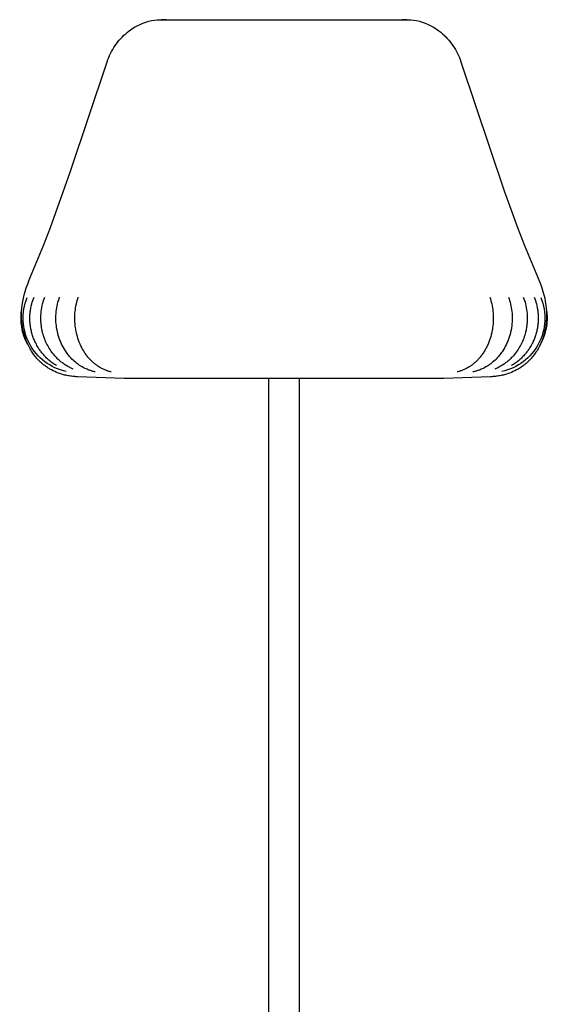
# Model space of a CAD drawing. Extents: x -3 to 1506, y 0 to 2864.
# Tile 3 of 4: x 998 to 1506, y 948 to 1897. Entities that reach past the tile are written whole.
import ezdxf

# ---------------------------------------------------------------- set-up
doc = ezdxf.new("R2010")
doc.units = 0
doc.header["$MEASUREMENT"] = 0
doc.layers.add('MAKE2D$VISIBILE$CURVE', color=7, linetype='CONTINUOUS')

msp = doc.modelspace()

# ---------------------------------------------------------------- linework, layer by layer
at = {"layer": 'MAKE2D$VISIBILE$CURVE', "color": 7}
for p, q in [((1103.07, 1885.85), (1105.6, 1887.66)), ((1105.6, 1887.66), (1108.21, 1889.32)), ((1108.21, 1889.32), (1110.88, 1890.81)), ((1110.88, 1890.81), (1113.59, 1892.14)), ((1113.59, 1892.14), (1116.34, 1893.29)), ((1116.34, 1893.29), (1119.1, 1894.27)), ((1119.1, 1894.27), (1121.87, 1895.07)), ((1121.87, 1895.07), (1124.63, 1895.7)), ((1124.63, 1895.7), (1127.38, 1896.17)), ((1127.38, 1896.17), (1130.09, 1896.47)), ((1130.09, 1896.47), (1132.75, 1896.61)), ((1132.75, 1896.61), (1133.86, 1896.62)), ((1135.37, 1896.59), (1133.83, 1896.62)), ((1133.83, 1896.62), (1142.46, 1896.62)), ((1133.86, 1896.62), (1134, 1896.62)), ((1134, 1896.62), (1134.24, 1896.62)), ((1134.24, 1896.62), (1134.6, 1896.62)), ((1134.6, 1896.62), (1135.07, 1896.62)), ((1135.07, 1896.62), (1135.66, 1896.62)), ((1138.6, 1896.43), (1135.37, 1896.59)), ((1135.66, 1896.62), (1136.38, 1896.62)), ((1136.38, 1896.62), (1137.22, 1896.62)), ((1137.22, 1896.62), (1138.18, 1896.62)), ((1138.18, 1896.62), (1139.27, 1896.62)), ((1138.6, 1896.43), (1251.51, 1896.43)), ((1139.27, 1896.62), (1140.49, 1896.62)), ((1140.49, 1896.62), (1141.85, 1896.62)), ((1141.85, 1896.62), (1207.93, 1896.62)), ((1142.46, 1896.62), (1209.47, 1896.62)), ((1207.93, 1896.62), (1251.48, 1896.62)), ((1209.47, 1896.62), (1251.48, 1896.62)), ((1251.48, 1896.62), (1295.14, 1896.62)), ((1251.51, 1896.43), (1366.01, 1896.43)), ((1295.14, 1896.62), (1362.16, 1896.62)), ((1362.16, 1896.62), (1370.78, 1896.62)), ((1369.25, 1896.59), (1366.01, 1896.43)), ((1370.78, 1896.62), (1369.25, 1896.59)), ((1370.76, 1896.62), (1371.87, 1896.61)), ((1371.87, 1896.61), (1374.53, 1896.47)), ((1374.53, 1896.47), (1377.24, 1896.17)), ((1377.24, 1896.17), (1379.98, 1895.7)), ((1379.98, 1895.7), (1382.75, 1895.07)), ((1382.75, 1895.07), (1385.52, 1894.27)), ((1385.52, 1894.27), (1388.28, 1893.29)), ((1388.28, 1893.29), (1391.03, 1892.14)), ((1391.03, 1892.14), (1393.74, 1890.81)), ((1393.74, 1890.81), (1396.41, 1889.32)), ((1396.41, 1889.32), (1399.01, 1887.66)), ((1399.01, 1887.66), (1401.55, 1885.85)), ((1093.59, 1876.84), (1095.03, 1878.48)), ((1095.03, 1878.48), (1096.54, 1880.06)), ((1095.67, 1879.2), (1097.61, 1881.17)), ((1096.54, 1880.06), (1098.09, 1881.59)), ((1098.09, 1881.59), (1099.7, 1883.07)), ((1099.7, 1883.07), (1101.36, 1884.49)), ((1101.36, 1884.49), (1103.07, 1885.85)), ((1401.55, 1885.85), (1403.26, 1884.49)), ((1403.26, 1884.49), (1404.92, 1883.07)), ((1404.92, 1883.07), (1406.53, 1881.59)), ((1406.53, 1881.59), (1408.08, 1880.06)), ((1407.01, 1881.17), (1408.95, 1879.2)), ((1408.08, 1880.06), (1409.59, 1878.48)), ((1409.59, 1878.48), (1411.03, 1876.84)), ((1087.25, 1867.96), (1088.39, 1869.82)), ((1088.39, 1869.82), (1089.6, 1871.64)), ((1089.6, 1871.64), (1090.87, 1873.42)), ((1090.87, 1873.42), (1092.2, 1875.16)), ((1092.2, 1875.16), (1093.59, 1876.84)), ((1411.03, 1876.84), (1412.42, 1875.16)), ((1412.42, 1875.16), (1413.75, 1873.42)), ((1413.75, 1873.42), (1415.02, 1871.64)), ((1415.02, 1871.64), (1416.23, 1869.82)), ((1416.23, 1869.82), (1417.37, 1867.96)), ((1082.54, 1858.12), (1083.35, 1860.15)), ((1083.35, 1860.15), (1084.22, 1862.15)), ((1084.22, 1862.15), (1085.16, 1864.12)), ((1085.16, 1864.12), (1086.17, 1866.06)), ((1086.17, 1866.06), (1087.25, 1867.96)), ((1417.37, 1867.96), (1418.45, 1866.06)), ((1418.45, 1866.06), (1419.46, 1864.12)), ((1419.46, 1864.12), (1420.4, 1862.15)), ((1420.4, 1862.15), (1421.27, 1860.15)), ((1421.27, 1860.15), (1422.08, 1858.12)), ((1046.37, 1749.61), (1081.81, 1856.06)), ((1081.81, 1856.06), (1082.54, 1858.12)), ((1422.08, 1858.12), (1422.81, 1856.06)), ((1422.81, 1856.06), (1464.46, 1731.83)), ((1027.23, 1696.51), (1046.37, 1749.61)), ((1464.46, 1731.83), (1477.38, 1696.51)), ((1020.48, 1679.02), (1027.23, 1696.51)), ((1477.38, 1696.51), (1484.14, 1679.02)), ((1006.23, 1644.53), (1020.48, 1679.02)), ((1484.14, 1679.02), (1498.39, 1644.53)), ((1008.72, 1621.02), (1009.16, 1622.81)), ((1009.16, 1622.81), (1009.63, 1624.5)), ((1009.63, 1624.5), (1010.16, 1626.18)), ((1010.16, 1626.18), (1010.74, 1627.83)), ((1010.74, 1627.83), (1011.37, 1629.47)), ((1019.22, 1621.02), (1019.63, 1622.8)), ((1019.63, 1622.8), (1020.08, 1624.49)), ((1020.08, 1624.49), (1020.59, 1626.16)), ((1020.59, 1626.16), (1021.14, 1627.82)), ((1021.14, 1627.82), (1021.75, 1629.45)), ((1033.66, 1621.01), (1034.04, 1622.78)), ((1034.04, 1622.78), (1034.47, 1624.47)), ((1034.47, 1624.47), (1034.94, 1626.14)), ((1034.94, 1626.14), (1035.46, 1627.79)), ((1035.46, 1627.79), (1036.03, 1629.42)), ((1051.82, 1621.16), (1052.22, 1623.09)), ((1052.22, 1623.09), (1052.6, 1624.69)), ((1052.6, 1624.69), (1053.01, 1626.27)), ((1053.01, 1626.27), (1053.47, 1627.84)), ((1053.47, 1627.84), (1053.96, 1629.38)), ((1450.65, 1629.38), (1451.15, 1627.84)), ((1451.15, 1627.84), (1451.61, 1626.27)), ((1451.61, 1626.27), (1452.02, 1624.69)), ((1452.02, 1624.69), (1452.4, 1623.09)), ((1452.4, 1623.09), (1452.79, 1621.16)), ((1468.59, 1629.42), (1469.16, 1627.79)), ((1469.16, 1627.79), (1469.68, 1626.14)), ((1469.68, 1626.14), (1470.15, 1624.47)), ((1470.15, 1624.47), (1470.58, 1622.78)), ((1470.58, 1622.78), (1470.96, 1621.01)), ((1482.87, 1629.45), (1483.48, 1627.82)), ((1483.48, 1627.82), (1484.03, 1626.16)), ((1484.03, 1626.16), (1484.54, 1624.49)), ((1484.54, 1624.49), (1484.99, 1622.8)), ((1484.99, 1622.8), (1485.4, 1621.02)), ((1493.25, 1629.47), (1493.88, 1627.83)), ((1493.88, 1627.83), (1494.46, 1626.18)), ((1494.46, 1626.18), (1494.99, 1624.5)), ((1494.99, 1624.5), (1495.46, 1622.81)), ((1495.46, 1622.81), (1495.9, 1621.02)), ((1007.46, 1611.65), (1007.51, 1612.6)), ((1007.51, 1612.6), (1007.58, 1613.55)), ((1007.58, 1613.55), (1007.67, 1614.5)), ((1007.67, 1614.5), (1007.77, 1615.45)), ((1007.77, 1615.45), (1007.89, 1616.4)), ((1007.89, 1616.4), (1008.03, 1617.34)), ((1008.03, 1617.34), (1008.18, 1618.29)), ((1008.18, 1618.29), (1008.35, 1619.22)), ((1008.35, 1619.22), (1008.72, 1621.02)), ((1018.01, 1611.66), (1018.12, 1613.56)), ((1018.12, 1613.56), (1018.3, 1615.46)), ((1018.3, 1615.46), (1018.55, 1617.35)), ((1018.55, 1617.35), (1018.86, 1619.22)), ((1018.86, 1619.22), (1019.22, 1621.02)), ((1032.52, 1611.68), (1032.63, 1613.58)), ((1032.63, 1613.58), (1032.8, 1615.47)), ((1032.8, 1615.47), (1033.03, 1617.35)), ((1033.03, 1617.35), (1033.32, 1619.22)), ((1033.32, 1619.22), (1033.66, 1621.01)), ((1050.75, 1611.66), (1050.85, 1613.59)), ((1050.85, 1613.59), (1051.02, 1615.52)), ((1051.02, 1615.52), (1051.23, 1617.37)), ((1051.23, 1617.37), (1051.49, 1619.21)), ((1051.49, 1619.21), (1051.82, 1621.16)), ((1452.79, 1621.16), (1453.13, 1619.21)), ((1453.13, 1619.21), (1453.39, 1617.37)), ((1453.39, 1617.37), (1453.6, 1615.52)), ((1453.6, 1615.52), (1453.76, 1613.59)), ((1453.76, 1613.59), (1453.87, 1611.66)), ((1470.96, 1621.01), (1471.3, 1619.22)), ((1471.3, 1619.22), (1471.59, 1617.35)), ((1471.59, 1617.35), (1471.82, 1615.47)), ((1471.82, 1615.47), (1471.99, 1613.58)), ((1471.99, 1613.58), (1472.1, 1611.68)), ((1485.4, 1621.02), (1485.76, 1619.22)), ((1485.76, 1619.22), (1486.07, 1617.35)), ((1486.07, 1617.35), (1486.31, 1615.46)), ((1486.31, 1615.46), (1486.5, 1613.56)), ((1486.5, 1613.56), (1486.61, 1611.66)), ((1495.9, 1621.02), (1496.27, 1619.22)), ((1496.27, 1619.22), (1496.44, 1618.29)), ((1496.44, 1618.29), (1496.59, 1617.34)), ((1496.59, 1617.34), (1496.73, 1616.4)), ((1496.73, 1616.4), (1496.85, 1615.45)), ((1496.85, 1615.45), (1496.95, 1614.5)), ((1496.95, 1614.5), (1497.04, 1613.55)), ((1497.04, 1613.55), (1497.11, 1612.6)), ((1497.11, 1612.6), (1497.16, 1611.65)), ((1504.92, 1618.38), (1505.09, 1615.96)), ((1505.09, 1615.96), (1505.18, 1613.53)), ((1505.18, 1613.53), (1505.19, 1612.16)), ((1505.19, 1612.16), (1505.18, 1610.79)), ((1007.4, 1609.68), (1007.42, 1610.66)), ((1007.4, 1608.69), (1007.4, 1609.68)), ((1007.42, 1607.7), (1007.4, 1608.69)), ((1007.42, 1610.66), (1007.46, 1611.65)), ((1007.45, 1606.69), (1007.42, 1607.7)), ((1007.51, 1605.68), (1007.45, 1606.69)), ((1007.58, 1604.67), (1007.51, 1605.68)), ((1007.67, 1603.66), (1007.58, 1604.67)), ((1007.78, 1602.65), (1007.67, 1603.66)), ((1007.91, 1601.65), (1007.78, 1602.65)), ((1017.95, 1609.69), (1018.01, 1611.66)), ((1017.97, 1607.72), (1017.95, 1609.69)), ((1018, 1606.71), (1017.97, 1607.72)), ((1018.05, 1605.7), (1018, 1606.71)), ((1018.12, 1604.7), (1018.05, 1605.7)), ((1018.21, 1603.69), (1018.12, 1604.7)), ((1018.32, 1602.68), (1018.21, 1603.69)), ((1018.44, 1601.68), (1018.32, 1602.68)), ((1032.47, 1609.72), (1032.52, 1611.68)), ((1032.48, 1607.75), (1032.47, 1609.72)), ((1032.56, 1605.74), (1032.48, 1607.75)), ((1032.71, 1603.73), (1032.56, 1605.74)), ((1032.92, 1601.73), (1032.71, 1603.73)), ((1050.7, 1609.72), (1050.75, 1611.66)), ((1050.72, 1607.79), (1050.7, 1609.72)), ((1050.79, 1605.78), (1050.72, 1607.79)), ((1050.92, 1603.78), (1050.79, 1605.78)), ((1051.11, 1601.78), (1050.92, 1603.78)), ((1453.7, 1603.78), (1453.5, 1601.78)), ((1453.83, 1605.78), (1453.7, 1603.78)), ((1453.9, 1607.79), (1453.83, 1605.78)), ((1453.87, 1611.66), (1453.91, 1609.72)), ((1453.91, 1609.72), (1453.9, 1607.79)), ((1471.91, 1603.73), (1471.7, 1601.73)), ((1472.06, 1605.74), (1471.91, 1603.73)), ((1472.14, 1607.75), (1472.06, 1605.74)), ((1472.1, 1611.68), (1472.15, 1609.72)), ((1472.15, 1609.72), (1472.14, 1607.75)), ((1486.3, 1602.68), (1486.18, 1601.68)), ((1486.41, 1603.69), (1486.3, 1602.68)), ((1486.5, 1604.7), (1486.41, 1603.69)), ((1486.57, 1605.7), (1486.5, 1604.7)), ((1486.62, 1606.71), (1486.57, 1605.7)), ((1486.61, 1611.66), (1486.67, 1609.69)), ((1486.65, 1607.72), (1486.62, 1606.71)), ((1486.67, 1609.69), (1486.65, 1607.72)), ((1496.84, 1602.65), (1496.71, 1601.65)), ((1496.95, 1603.66), (1496.84, 1602.65)), ((1497.04, 1604.67), (1496.95, 1603.66)), ((1497.11, 1605.68), (1497.04, 1604.67)), ((1497.17, 1606.69), (1497.11, 1605.68)), ((1497.16, 1611.65), (1497.2, 1610.66)), ((1497.2, 1607.7), (1497.17, 1606.69)), ((1497.2, 1610.66), (1497.22, 1609.68)), ((1497.22, 1608.69), (1497.2, 1607.7)), ((1497.22, 1609.68), (1497.22, 1608.69)), ((1504.75, 1603.96), (1504.59, 1602.6)), ((1504.89, 1605.32), (1504.75, 1603.96)), ((1505, 1606.68), (1504.89, 1605.32)), ((1505.09, 1608.05), (1505, 1606.68)), ((1505.15, 1609.42), (1505.09, 1608.05)), ((1505.18, 1610.79), (1505.15, 1609.42)), ((1008.06, 1600.65), (1007.91, 1601.65)), ((1008.23, 1599.65), (1008.06, 1600.65)), ((1008.42, 1598.64), (1008.23, 1599.65)), ((1008.63, 1597.62), (1008.42, 1598.64)), ((1008.86, 1596.62), (1008.63, 1597.62)), ((1009.11, 1595.62), (1008.86, 1596.62)), ((1009.38, 1594.61), (1009.11, 1595.62)), ((1009.67, 1593.6), (1009.38, 1594.61)), ((1009.98, 1592.61), (1009.67, 1593.6)), ((1018.58, 1600.68), (1018.44, 1601.68)), ((1018.74, 1599.69), (1018.58, 1600.68)), ((1018.92, 1598.67), (1018.74, 1599.69)), ((1019.12, 1597.66), (1018.92, 1598.67)), ((1019.34, 1596.66), (1019.12, 1597.66)), ((1019.58, 1595.66), (1019.34, 1596.66)), ((1019.97, 1594.14), (1019.58, 1595.66)), ((1020.41, 1592.64), (1019.97, 1594.14)), ((1033.2, 1599.74), (1032.92, 1601.73)), ((1033.56, 1597.72), (1033.2, 1599.74)), ((1033.98, 1595.72), (1033.56, 1597.72)), ((1034.22, 1594.71), (1033.98, 1595.72)), ((1034.48, 1593.71), (1034.22, 1594.71)), ((1034.76, 1592.72), (1034.48, 1593.71)), ((1051.37, 1599.8), (1051.11, 1601.78)), ((1051.55, 1598.63), (1051.37, 1599.8)), ((1051.75, 1597.46), (1051.55, 1598.63)), ((1051.98, 1596.3), (1051.75, 1597.46)), ((1052.22, 1595.15), (1051.98, 1596.3)), ((1052.66, 1593.31), (1052.22, 1595.15)), ((1053.14, 1591.5), (1052.66, 1593.31)), ((1451.96, 1593.31), (1451.47, 1591.5)), ((1452.4, 1595.15), (1451.96, 1593.31)), ((1452.64, 1596.3), (1452.4, 1595.15)), ((1452.87, 1597.46), (1452.64, 1596.3)), ((1453.07, 1598.63), (1452.87, 1597.46)), ((1453.25, 1599.8), (1453.07, 1598.63)), ((1453.5, 1601.78), (1453.25, 1599.8)), ((1470.14, 1593.71), (1469.86, 1592.72)), ((1470.4, 1594.71), (1470.14, 1593.71)), ((1470.64, 1595.72), (1470.4, 1594.71)), ((1471.06, 1597.72), (1470.64, 1595.72)), ((1471.42, 1599.74), (1471.06, 1597.72)), ((1471.7, 1601.73), (1471.42, 1599.74)), ((1484.65, 1594.14), (1484.21, 1592.64)), ((1485.04, 1595.66), (1484.65, 1594.14)), ((1485.28, 1596.66), (1485.04, 1595.66)), ((1485.5, 1597.66), (1485.28, 1596.66)), ((1485.7, 1598.67), (1485.5, 1597.66)), ((1485.88, 1599.69), (1485.7, 1598.67)), ((1486.04, 1600.68), (1485.88, 1599.69)), ((1486.18, 1601.68), (1486.04, 1600.68)), ((1494.95, 1593.6), (1494.64, 1592.61)), ((1495.24, 1594.61), (1494.95, 1593.6)), ((1495.51, 1595.62), (1495.24, 1594.61)), ((1495.76, 1596.62), (1495.51, 1595.62)), ((1495.99, 1597.62), (1495.76, 1596.62)), ((1496.2, 1598.64), (1495.99, 1597.62)), ((1496.39, 1599.65), (1496.2, 1598.64)), ((1496.56, 1600.65), (1496.39, 1599.65)), ((1496.71, 1601.65), (1496.56, 1600.65)), ((1502.69, 1593.26), (1502.31, 1591.95)), ((1503.04, 1594.57), (1502.69, 1593.26)), ((1503.37, 1595.88), (1503.04, 1594.57)), ((1503.67, 1597.21), (1503.37, 1595.88)), ((1503.94, 1598.55), (1503.67, 1597.21)), ((1504.18, 1599.89), (1503.94, 1598.55)), ((1504.4, 1601.24), (1504.18, 1599.89)), ((1504.59, 1602.6), (1504.4, 1601.24)), ((1005.63, 1583.37), (1005.3, 1583.9)), ((1010.31, 1591.61), (1009.98, 1592.61)), ((1010.65, 1590.63), (1010.31, 1591.61)), ((1011.02, 1589.65), (1010.65, 1590.63)), ((1011.41, 1588.69), (1011.02, 1589.65)), ((1011.81, 1587.72), (1011.41, 1588.69)), ((1012.24, 1586.77), (1011.81, 1587.72)), ((1012.68, 1585.82), (1012.24, 1586.77)), ((1013.14, 1584.88), (1012.68, 1585.82)), ((1013.62, 1583.95), (1013.14, 1584.88)), ((1014.21, 1582.86), (1013.62, 1583.95)), ((1020.89, 1591.16), (1020.41, 1592.64)), ((1021.41, 1589.69), (1020.89, 1591.16)), ((1021.97, 1588.24), (1021.41, 1589.69)), ((1022.57, 1586.8), (1021.97, 1588.24)), ((1023.21, 1585.39), (1022.57, 1586.8)), ((1023.89, 1584), (1023.21, 1585.39)), ((1024.58, 1582.68), (1023.89, 1584)), ((1035.05, 1591.73), (1034.76, 1592.72)), ((1035.36, 1590.75), (1035.05, 1591.73)), ((1035.69, 1589.77), (1035.36, 1590.75)), ((1036.03, 1588.81), (1035.69, 1589.77)), ((1036.39, 1587.85), (1036.03, 1588.81)), ((1036.77, 1586.89), (1036.39, 1587.85)), ((1037.17, 1585.94), (1036.77, 1586.89)), ((1037.58, 1585), (1037.17, 1585.94)), ((1038.01, 1584.08), (1037.58, 1585)), ((1038.83, 1582.41), (1038.01, 1584.08)), ((1053.69, 1589.71), (1053.14, 1591.5)), ((1054.28, 1587.94), (1053.69, 1589.71)), ((1054.99, 1586.04), (1054.28, 1587.94)), ((1055.76, 1584.17), (1054.99, 1586.04)), ((1056.17, 1583.26), (1055.76, 1584.17)), ((1448.86, 1584.17), (1448.45, 1583.26)), ((1449.63, 1586.04), (1448.86, 1584.17)), ((1450.34, 1587.94), (1449.63, 1586.04)), ((1450.93, 1589.71), (1450.34, 1587.94)), ((1451.47, 1591.5), (1450.93, 1589.71)), ((1466.61, 1584.08), (1465.78, 1582.41)), ((1467.04, 1585), (1466.61, 1584.08)), ((1467.45, 1585.94), (1467.04, 1585)), ((1467.85, 1586.89), (1467.45, 1585.94)), ((1468.23, 1587.85), (1467.85, 1586.89)), ((1468.59, 1588.81), (1468.23, 1587.85)), ((1468.93, 1589.77), (1468.59, 1588.81)), ((1469.26, 1590.75), (1468.93, 1589.77)), ((1469.57, 1591.73), (1469.26, 1590.75)), ((1469.86, 1592.72), (1469.57, 1591.73)), ((1480.73, 1584), (1480.04, 1582.68)), ((1481.41, 1585.39), (1480.73, 1584)), ((1482.05, 1586.8), (1481.41, 1585.39)), ((1482.65, 1588.24), (1482.05, 1586.8)), ((1483.21, 1589.69), (1482.65, 1588.24)), ((1483.73, 1591.16), (1483.21, 1589.69)), ((1484.21, 1592.64), (1483.73, 1591.16)), ((1491, 1583.95), (1490.41, 1582.86)), ((1491.48, 1584.88), (1491, 1583.95)), ((1491.94, 1585.82), (1491.48, 1584.88)), ((1492.38, 1586.77), (1491.94, 1585.82)), ((1492.81, 1587.72), (1492.38, 1586.77)), ((1493.21, 1588.69), (1492.81, 1587.72)), ((1493.6, 1589.65), (1493.21, 1588.69)), ((1493.97, 1590.63), (1493.6, 1589.65)), ((1494.31, 1591.61), (1493.97, 1590.63)), ((1494.64, 1592.61), (1494.31, 1591.61)), ((1499.36, 1584.16), (1498.85, 1583.08)), ((1499.85, 1585.25), (1499.36, 1584.16)), ((1500.31, 1586.34), (1499.85, 1585.25)), ((1500.76, 1587.45), (1500.31, 1586.34)), ((1501.18, 1588.56), (1500.76, 1587.45)), ((1501.58, 1589.69), (1501.18, 1588.56)), ((1501.96, 1590.82), (1501.58, 1589.69)), ((1502.31, 1591.95), (1501.96, 1590.82)), ((1006.28, 1582.05), (1005.63, 1583.37)), ((1006.89, 1580.89), (1006.28, 1582.05)), ((1007.52, 1579.74), (1006.89, 1580.89)), ((1008.18, 1578.61), (1007.52, 1579.74)), ((1008.87, 1577.49), (1008.18, 1578.61)), ((1009.57, 1576.42), (1008.87, 1577.49)), ((1010.29, 1575.36), (1009.57, 1576.42)), ((1011.03, 1574.32), (1010.29, 1575.36)), ((1011.81, 1573.29), (1011.03, 1574.32)), ((1014.82, 1581.8), (1014.21, 1582.86)), ((1015.46, 1580.75), (1014.82, 1581.8)), ((1016.12, 1579.71), (1015.46, 1580.75)), ((1016.65, 1578.92), (1016.12, 1579.71)), ((1017.19, 1578.15), (1016.65, 1578.92)), ((1017.74, 1577.38), (1017.19, 1578.15)), ((1018.3, 1576.63), (1017.74, 1577.38)), ((1018.88, 1575.88), (1018.3, 1576.63)), ((1019.48, 1575.15), (1018.88, 1575.88)), ((1020.08, 1574.42), (1019.48, 1575.15)), ((1020.7, 1573.71), (1020.08, 1574.42)), ((1025.3, 1581.38), (1024.58, 1582.68)), ((1026.06, 1580.11), (1025.3, 1581.38)), ((1026.86, 1578.86), (1026.06, 1580.11)), ((1027.75, 1577.54), (1026.86, 1578.86)), ((1028.68, 1576.25), (1027.75, 1577.54)), ((1029.65, 1574.99), (1028.68, 1576.25)), ((1030.66, 1573.76), (1029.65, 1574.99)), ((1039.71, 1580.79), (1038.83, 1582.41)), ((1040.63, 1579.2), (1039.71, 1580.79)), ((1041.61, 1577.65), (1040.63, 1579.2)), ((1042.26, 1576.67), (1041.61, 1577.65)), ((1042.94, 1575.71), (1042.26, 1576.67)), ((1043.64, 1574.76), (1042.94, 1575.71)), ((1044.35, 1573.84), (1043.64, 1574.76)), ((1056.59, 1582.35), (1056.17, 1583.26)), ((1057.03, 1581.45), (1056.59, 1582.35)), ((1057.48, 1580.56), (1057.03, 1581.45)), ((1057.94, 1579.69), (1057.48, 1580.56)), ((1058.42, 1578.83), (1057.94, 1579.69)), ((1058.91, 1577.98), (1058.42, 1578.83)), ((1059.41, 1577.15), (1058.91, 1577.98)), ((1059.93, 1576.33), (1059.41, 1577.15)), ((1060.46, 1575.52), (1059.93, 1576.33)), ((1061.01, 1574.72), (1060.46, 1575.52)), ((1061.56, 1573.94), (1061.01, 1574.72)), ((1443.61, 1574.72), (1443.06, 1573.94)), ((1444.16, 1575.52), (1443.61, 1574.72)), ((1444.69, 1576.33), (1444.16, 1575.52)), ((1445.21, 1577.15), (1444.69, 1576.33)), ((1445.71, 1577.98), (1445.21, 1577.15)), ((1446.2, 1578.83), (1445.71, 1577.98)), ((1446.68, 1579.69), (1446.2, 1578.83)), ((1447.14, 1580.56), (1446.68, 1579.69)), ((1447.59, 1581.45), (1447.14, 1580.56)), ((1448.03, 1582.35), (1447.59, 1581.45)), ((1448.45, 1583.26), (1448.03, 1582.35)), ((1460.98, 1574.76), (1460.26, 1573.84)), ((1461.68, 1575.71), (1460.98, 1574.76)), ((1462.35, 1576.67), (1461.68, 1575.71)), ((1463.01, 1577.65), (1462.35, 1576.67)), ((1463.99, 1579.2), (1463.01, 1577.65)), ((1464.91, 1580.79), (1463.99, 1579.2)), ((1465.78, 1582.41), (1464.91, 1580.79)), ((1474.97, 1574.99), (1473.96, 1573.76)), ((1475.94, 1576.25), (1474.97, 1574.99)), ((1476.87, 1577.54), (1475.94, 1576.25)), ((1477.76, 1578.86), (1476.87, 1577.54)), ((1478.56, 1580.11), (1477.76, 1578.86)), ((1479.32, 1581.38), (1478.56, 1580.11)), ((1480.04, 1582.68), (1479.32, 1581.38)), ((1484.54, 1574.42), (1483.92, 1573.71)), ((1485.14, 1575.15), (1484.54, 1574.42)), ((1485.74, 1575.88), (1485.14, 1575.15)), ((1486.31, 1576.63), (1485.74, 1575.88)), ((1486.88, 1577.38), (1486.31, 1576.63)), ((1487.43, 1578.15), (1486.88, 1577.38)), ((1487.97, 1578.92), (1487.43, 1578.15)), ((1488.5, 1579.71), (1487.97, 1578.92)), ((1489.16, 1580.75), (1488.5, 1579.71)), ((1489.8, 1581.8), (1489.16, 1580.75)), ((1490.41, 1582.86), (1489.8, 1581.8)), ((1493.58, 1574.32), (1492.81, 1573.29)), ((1494.33, 1575.36), (1493.58, 1574.32)), ((1495.05, 1576.42), (1494.33, 1575.36)), ((1495.75, 1577.49), (1495.05, 1576.42)), ((1496.44, 1578.61), (1495.75, 1577.49)), ((1497.1, 1579.74), (1496.44, 1578.61)), ((1497.73, 1580.89), (1497.1, 1579.74)), ((1498.34, 1582.05), (1497.73, 1580.89)), ((1498.85, 1583.08), (1498.34, 1582.05)), ((1012.6, 1572.29), (1011.81, 1573.29)), ((1013.42, 1571.3), (1012.6, 1572.29)), ((1014.26, 1570.33), (1013.42, 1571.3)), ((1015.13, 1569.39), (1014.26, 1570.33)), ((1015.77, 1568.72), (1015.13, 1569.39)), ((1016.42, 1568.06), (1015.77, 1568.72)), ((1017.08, 1567.41), (1016.42, 1568.06)), ((1017.76, 1566.77), (1017.08, 1567.41)), ((1018.44, 1566.15), (1017.76, 1566.77)), ((1019.14, 1565.54), (1018.44, 1566.15)), ((1019.85, 1564.94), (1019.14, 1565.54)), ((1020.56, 1564.36), (1019.85, 1564.94)), ((1021.38, 1572.96), (1020.7, 1573.71)), ((1022.08, 1572.21), (1021.38, 1572.96)), ((1022.79, 1571.48), (1022.08, 1572.21)), ((1023.52, 1570.77), (1022.79, 1571.48)), ((1024.24, 1570.08), (1023.52, 1570.77)), ((1024.98, 1569.41), (1024.24, 1570.08)), ((1025.73, 1568.76), (1024.98, 1569.41)), ((1026.49, 1568.12), (1025.73, 1568.76)), ((1027.26, 1567.49), (1026.49, 1568.12)), ((1028.05, 1566.88), (1027.26, 1567.49)), ((1028.85, 1566.29), (1028.05, 1566.88)), ((1029.65, 1565.71), (1028.85, 1566.29)), ((1030.45, 1565.16), (1029.65, 1565.71)), ((1031.26, 1564.63), (1030.45, 1565.16)), ((1031.31, 1573.01), (1030.66, 1573.76)), ((1031.98, 1572.26), (1031.31, 1573.01)), ((1032.66, 1571.53), (1031.98, 1572.26)), ((1033.35, 1570.82), (1032.66, 1571.53)), ((1034.05, 1570.13), (1033.35, 1570.82)), ((1034.75, 1569.46), (1034.05, 1570.13)), ((1035.47, 1568.8), (1034.75, 1569.46)), ((1036.2, 1568.16), (1035.47, 1568.8)), ((1036.94, 1567.53), (1036.2, 1568.16)), ((1037.7, 1566.92), (1036.94, 1567.53)), ((1038.46, 1566.32), (1037.7, 1566.92)), ((1039.23, 1565.74), (1038.46, 1566.32)), ((1040, 1565.19), (1039.23, 1565.74)), ((1040.77, 1564.66), (1040, 1565.19)), ((1044.97, 1573.08), (1044.35, 1573.84)), ((1045.6, 1572.33), (1044.97, 1573.08)), ((1046.24, 1571.6), (1045.6, 1572.33)), ((1046.89, 1570.88), (1046.24, 1571.6)), ((1047.95, 1569.78), (1046.89, 1570.88)), ((1049.04, 1568.71), (1047.95, 1569.78)), ((1050.16, 1567.68), (1049.04, 1568.71)), ((1051.31, 1566.69), (1050.16, 1567.68)), ((1052.41, 1565.8), (1051.31, 1566.69)), ((1053.13, 1565.25), (1052.41, 1565.8)), ((1053.86, 1564.71), (1053.13, 1565.25)), ((1062.13, 1573.18), (1061.56, 1573.94)), ((1062.7, 1572.43), (1062.13, 1573.18)), ((1063.29, 1571.7), (1062.7, 1572.43)), ((1063.89, 1570.98), (1063.29, 1571.7)), ((1064.48, 1570.29), (1063.89, 1570.98)), ((1065.09, 1569.61), (1064.48, 1570.29)), ((1065.71, 1568.95), (1065.09, 1569.61)), ((1066.34, 1568.31), (1065.71, 1568.95)), ((1066.98, 1567.67), (1066.34, 1568.31)), ((1067.63, 1567.06), (1066.98, 1567.67)), ((1068.29, 1566.46), (1067.63, 1567.06)), ((1068.96, 1565.87), (1068.29, 1566.46)), ((1069.58, 1565.36), (1068.96, 1565.87)), ((1070.2, 1564.86), (1069.58, 1565.36)), ((1070.83, 1564.37), (1070.2, 1564.86)), ((1434.42, 1564.86), (1433.79, 1564.37)), ((1435.04, 1565.36), (1434.42, 1564.86)), ((1435.66, 1565.87), (1435.04, 1565.36)), ((1436.33, 1566.46), (1435.66, 1565.87)), ((1436.99, 1567.06), (1436.33, 1566.46)), ((1437.64, 1567.67), (1436.99, 1567.06)), ((1438.28, 1568.31), (1437.64, 1567.67)), ((1438.91, 1568.95), (1438.28, 1568.31)), ((1439.53, 1569.61), (1438.91, 1568.95)), ((1440.13, 1570.29), (1439.53, 1569.61)), ((1440.73, 1570.98), (1440.13, 1570.29)), ((1441.33, 1571.7), (1440.73, 1570.98)), ((1441.92, 1572.43), (1441.33, 1571.7)), ((1442.49, 1573.18), (1441.92, 1572.43)), ((1443.06, 1573.94), (1442.49, 1573.18)), ((1451.49, 1565.25), (1450.76, 1564.71)), ((1452.21, 1565.8), (1451.49, 1565.25)), ((1453.31, 1566.69), (1452.21, 1565.8)), ((1454.46, 1567.68), (1453.31, 1566.69)), ((1455.58, 1568.71), (1454.46, 1567.68)), ((1456.67, 1569.78), (1455.58, 1568.71)), ((1457.73, 1570.88), (1456.67, 1569.78)), ((1458.38, 1571.6), (1457.73, 1570.88)), ((1459.02, 1572.33), (1458.38, 1571.6)), ((1459.65, 1573.08), (1459.02, 1572.33)), ((1460.26, 1573.84), (1459.65, 1573.08)), ((1464.62, 1565.19), (1463.85, 1564.66)), ((1465.39, 1565.74), (1464.62, 1565.19)), ((1466.16, 1566.32), (1465.39, 1565.74)), ((1466.92, 1566.92), (1466.16, 1566.32)), ((1467.68, 1567.53), (1466.92, 1566.92)), ((1468.42, 1568.16), (1467.68, 1567.53)), ((1469.15, 1568.8), (1468.42, 1568.16)), ((1469.86, 1569.46), (1469.15, 1568.8)), ((1470.57, 1570.13), (1469.86, 1569.46)), ((1471.26, 1570.82), (1470.57, 1570.13)), ((1471.96, 1571.53), (1471.26, 1570.82)), ((1472.64, 1572.26), (1471.96, 1571.53)), ((1473.31, 1573.01), (1472.64, 1572.26)), ((1473.96, 1573.76), (1473.31, 1573.01)), ((1474.17, 1565.16), (1473.36, 1564.63)), ((1474.97, 1565.71), (1474.17, 1565.16)), ((1475.77, 1566.29), (1474.97, 1565.71)), ((1476.57, 1566.88), (1475.77, 1566.29)), ((1477.35, 1567.49), (1476.57, 1566.88)), ((1478.13, 1568.12), (1477.35, 1567.49)), ((1478.89, 1568.76), (1478.13, 1568.12)), ((1479.64, 1569.41), (1478.89, 1568.76)), ((1480.38, 1570.08), (1479.64, 1569.41)), ((1481.1, 1570.77), (1480.38, 1570.08)), ((1481.83, 1571.48), (1481.1, 1570.77)), ((1482.54, 1572.21), (1481.83, 1571.48)), ((1483.24, 1572.96), (1482.54, 1572.21)), ((1483.92, 1573.71), (1483.24, 1572.96)), ((1484.77, 1564.94), (1484.06, 1564.36)), ((1485.48, 1565.54), (1484.77, 1564.94)), ((1486.18, 1566.15), (1485.48, 1565.54)), ((1486.86, 1566.77), (1486.18, 1566.15)), ((1487.54, 1567.41), (1486.86, 1566.77)), ((1488.2, 1568.06), (1487.54, 1567.41)), ((1488.85, 1568.72), (1488.2, 1568.06)), ((1489.49, 1569.39), (1488.85, 1568.72)), ((1490.36, 1570.33), (1489.49, 1569.39)), ((1491.2, 1571.3), (1490.36, 1570.33)), ((1492.02, 1572.29), (1491.2, 1571.3)), ((1492.81, 1573.29), (1492.02, 1572.29)), ((1021.29, 1563.79), (1020.56, 1564.36)), ((1022.03, 1563.23), (1021.29, 1563.79)), ((1022.78, 1562.68), (1022.03, 1563.23)), ((1023.54, 1562.15), (1022.78, 1562.68)), ((1024.3, 1561.63), (1023.54, 1562.15)), ((1025.08, 1561.12), (1024.3, 1561.63)), ((1025.87, 1560.63), (1025.08, 1561.12)), ((1026.67, 1560.15), (1025.87, 1560.63)), ((1028.22, 1559.27), (1026.67, 1560.15)), ((1029.79, 1558.45), (1028.22, 1559.27)), ((1031.4, 1557.68), (1029.79, 1558.45)), ((1032.07, 1564.11), (1031.26, 1564.63)), ((1033.02, 1556.97), (1031.4, 1557.68)), ((1033.18, 1563.45), (1032.07, 1564.11)), ((1034.67, 1556.31), (1033.02, 1556.97)), ((1036.34, 1555.71), (1034.67, 1556.31)), ((1038.04, 1555.16), (1036.34, 1555.71)), ((1041.56, 1564.14), (1040.77, 1564.66)), ((1042.35, 1563.64), (1041.56, 1564.14)), ((1043.12, 1563.17), (1042.35, 1563.64)), ((1043.91, 1562.71), (1043.12, 1563.17)), ((1044.7, 1562.28), (1043.91, 1562.71)), ((1045.49, 1561.85), (1044.7, 1562.28)), ((1046.3, 1561.44), (1045.49, 1561.85)), ((1047.11, 1561.05), (1046.3, 1561.44)), ((1047.93, 1560.67), (1047.11, 1561.05)), ((1049.25, 1560.11), (1047.93, 1560.67)), ((1054.6, 1564.19), (1053.86, 1564.71)), ((1055.34, 1563.68), (1054.6, 1564.19)), ((1056.61, 1562.88), (1055.34, 1563.68)), ((1057.9, 1562.12), (1056.61, 1562.88)), ((1059.2, 1561.4), (1057.9, 1562.12)), ((1060.53, 1560.74), (1059.2, 1561.4)), ((1061.49, 1560.29), (1060.53, 1560.74)), ((1062.46, 1559.87), (1061.49, 1560.29)), ((1063.44, 1559.47), (1062.46, 1559.87)), ((1064.43, 1559.1), (1063.44, 1559.47)), ((1065.17, 1558.84), (1064.43, 1559.1)), ((1065.92, 1558.59), (1065.17, 1558.84)), ((1066.67, 1558.36), (1065.92, 1558.59)), ((1067.42, 1558.14), (1066.67, 1558.36)), ((1068.18, 1557.94), (1067.42, 1558.14)), ((1068.94, 1557.75), (1068.18, 1557.94)), ((1069.7, 1557.58), (1068.94, 1557.75)), ((1070.46, 1557.42), (1069.7, 1557.58)), ((1071.46, 1563.89), (1070.83, 1564.37)), ((1072.1, 1563.43), (1071.46, 1563.89)), ((1072.75, 1562.99), (1072.1, 1563.43)), ((1073.41, 1562.56), (1072.75, 1562.99)), ((1074.07, 1562.14), (1073.41, 1562.56)), ((1074.85, 1561.67), (1074.07, 1562.14)), ((1075.64, 1561.22), (1074.85, 1561.67)), ((1076.43, 1560.79), (1075.64, 1561.22)), ((1077.23, 1560.38), (1076.43, 1560.79)), ((1078.04, 1559.99), (1077.23, 1560.38)), ((1078.85, 1559.62), (1078.04, 1559.99)), ((1079.67, 1559.28), (1078.85, 1559.62)), ((1080.5, 1558.95), (1079.67, 1559.28)), ((1081.67, 1558.53), (1080.5, 1558.95)), ((1082.27, 1558.33), (1081.67, 1558.53)), ((1082.86, 1558.15), (1082.27, 1558.33)), ((1083.55, 1557.94), (1082.86, 1558.15)), ((1084.24, 1557.76), (1083.55, 1557.94)), ((1084.94, 1557.59), (1084.24, 1557.76)), ((1085.64, 1557.43), (1084.94, 1557.59)), ((1419.68, 1557.59), (1418.98, 1557.43)), ((1420.38, 1557.76), (1419.68, 1557.59)), ((1421.07, 1557.94), (1420.38, 1557.76)), ((1421.76, 1558.15), (1421.07, 1557.94)), ((1422.35, 1558.33), (1421.76, 1558.15)), ((1422.95, 1558.53), (1422.35, 1558.33)), ((1424.12, 1558.95), (1422.95, 1558.53)), ((1424.95, 1559.28), (1424.12, 1558.95)), ((1425.77, 1559.62), (1424.95, 1559.28)), ((1426.58, 1559.99), (1425.77, 1559.62)), ((1427.39, 1560.38), (1426.58, 1559.99)), ((1428.19, 1560.79), (1427.39, 1560.38)), ((1428.98, 1561.22), (1428.19, 1560.79)), ((1429.77, 1561.67), (1428.98, 1561.22)), ((1430.55, 1562.14), (1429.77, 1561.67)), ((1431.21, 1562.56), (1430.55, 1562.14)), ((1431.87, 1562.99), (1431.21, 1562.56)), ((1432.52, 1563.43), (1431.87, 1562.99)), ((1433.16, 1563.89), (1432.52, 1563.43)), ((1433.79, 1564.37), (1433.16, 1563.89)), ((1434.92, 1557.58), (1434.16, 1557.42)), ((1435.68, 1557.75), (1434.92, 1557.58)), ((1436.44, 1557.94), (1435.68, 1557.75)), ((1437.2, 1558.14), (1436.44, 1557.94)), ((1437.95, 1558.36), (1437.2, 1558.14)), ((1438.7, 1558.59), (1437.95, 1558.36)), ((1439.45, 1558.84), (1438.7, 1558.59)), ((1440.19, 1559.1), (1439.45, 1558.84)), ((1441.18, 1559.47), (1440.19, 1559.1)), ((1442.15, 1559.87), (1441.18, 1559.47)), ((1443.13, 1560.29), (1442.15, 1559.87)), ((1444.09, 1560.74), (1443.13, 1560.29)), ((1445.42, 1561.4), (1444.09, 1560.74)), ((1446.72, 1562.12), (1445.42, 1561.4)), ((1448.01, 1562.88), (1446.72, 1562.12)), ((1449.28, 1563.68), (1448.01, 1562.88)), ((1450.02, 1564.19), (1449.28, 1563.68)), ((1450.76, 1564.71), (1450.02, 1564.19)), ((1456.69, 1560.67), (1455.37, 1560.11)), ((1457.51, 1561.05), (1456.69, 1560.67)), ((1458.32, 1561.44), (1457.51, 1561.05)), ((1459.12, 1561.85), (1458.32, 1561.44)), ((1459.92, 1562.28), (1459.12, 1561.85)), ((1460.71, 1562.71), (1459.92, 1562.28)), ((1461.5, 1563.17), (1460.71, 1562.71)), ((1462.27, 1563.64), (1461.5, 1563.17)), ((1463.06, 1564.14), (1462.27, 1563.64)), ((1463.85, 1564.66), (1463.06, 1564.14)), ((1468.28, 1555.71), (1466.58, 1555.16)), ((1469.95, 1556.31), (1468.28, 1555.71)), ((1471.6, 1556.97), (1469.95, 1556.31)), ((1472.55, 1564.11), (1471.44, 1563.45)), ((1473.22, 1557.68), (1471.6, 1556.97)), ((1473.36, 1564.63), (1472.55, 1564.11)), ((1474.83, 1558.45), (1473.22, 1557.68)), ((1476.4, 1559.27), (1474.83, 1558.45)), ((1477.95, 1560.15), (1476.4, 1559.27)), ((1478.75, 1560.63), (1477.95, 1560.15)), ((1479.54, 1561.12), (1478.75, 1560.63)), ((1480.32, 1561.63), (1479.54, 1561.12)), ((1481.08, 1562.15), (1480.32, 1561.63)), ((1481.84, 1562.68), (1481.08, 1562.15)), ((1482.59, 1563.23), (1481.84, 1562.68)), ((1483.33, 1563.79), (1482.59, 1563.23)), ((1484.06, 1564.36), (1483.33, 1563.79)), ((1039.75, 1554.67), (1038.04, 1555.16)), ((1040.87, 1554.38), (1039.75, 1554.67)), ((1041.99, 1554.11), (1040.87, 1554.38)), ((1043.12, 1553.87), (1041.99, 1554.11)), ((1044.25, 1553.65), (1043.12, 1553.87)), ((1045.36, 1553.46), (1044.25, 1553.65)), ((1046.48, 1553.29), (1045.36, 1553.46)), ((1047.6, 1553.14), (1046.48, 1553.29)), ((1048.72, 1553.01), (1047.6, 1553.14)), ((1049.84, 1552.91), (1048.72, 1553.01)), ((1050.97, 1552.82), (1049.84, 1552.91)), ((1052.1, 1552.76), (1050.97, 1552.82)), ((1053.22, 1552.72), (1052.1, 1552.76)), ((1098.19, 1550.93), (1053.22, 1552.72)), ((1237.31, 1550.93), (1098.19, 1550.93)), ((1237.31, 1550.93), (1237.31, 72)), ((1251.47, 1550.93), (1237.31, 1550.93)), ((1267.31, 1550.93), (1251.47, 1550.93)), ((1267.31, 72), (1267.31, 1550.93)), ((1406.43, 1550.93), (1267.31, 1550.93)), ((1451.39, 1552.72), (1406.43, 1550.93)), ((1452.52, 1552.76), (1451.39, 1552.72)), ((1453.65, 1552.82), (1452.52, 1552.76)), ((1454.78, 1552.91), (1453.65, 1552.82)), ((1455.9, 1553.01), (1454.78, 1552.91)), ((1457.02, 1553.14), (1455.9, 1553.01)), ((1458.14, 1553.29), (1457.02, 1553.14)), ((1459.25, 1553.46), (1458.14, 1553.29)), ((1460.37, 1553.65), (1459.25, 1553.46)), ((1461.5, 1553.87), (1460.37, 1553.65)), ((1462.63, 1554.11), (1461.5, 1553.87)), ((1463.75, 1554.38), (1462.63, 1554.11)), ((1464.87, 1554.67), (1463.75, 1554.38)), ((1466.58, 1555.16), (1464.87, 1554.67))]:
    msp.add_line(p, q, dxfattribs=at)
at = {"layer": 'MAKE2D$VISIBILE$CURVE', "color": 7, "extrusion": (0, 0, -1)}
for centre, radius, start, end in [((-1085.21, 1610.9), 85.84, 4.99831, 23.07054), ((-1419.41, 1610.9), 85.84, 156.92946, 175.00169), ((-1053.48, 1609.1), 52.52, 282.10284, 22.30533), ((-1451.14, 1609.1), 52.52, 157.69467, 257.89715), ((-1051.34, 1609.09), 52.48, 331.32079, 10.1931), ((-1067.48, 1611.86), 68.1, 335.26955, 5.49334), ((-1453.03, 1609.02), 52.73, 169.78435, 185.82736), ((-1453.12, 1609.18), 52.66, 186.00775, 209.71322)]:
    msp.add_arc(centre, radius, start, end, dxfattribs=at)

doc.saveas('drawing.dxf')
